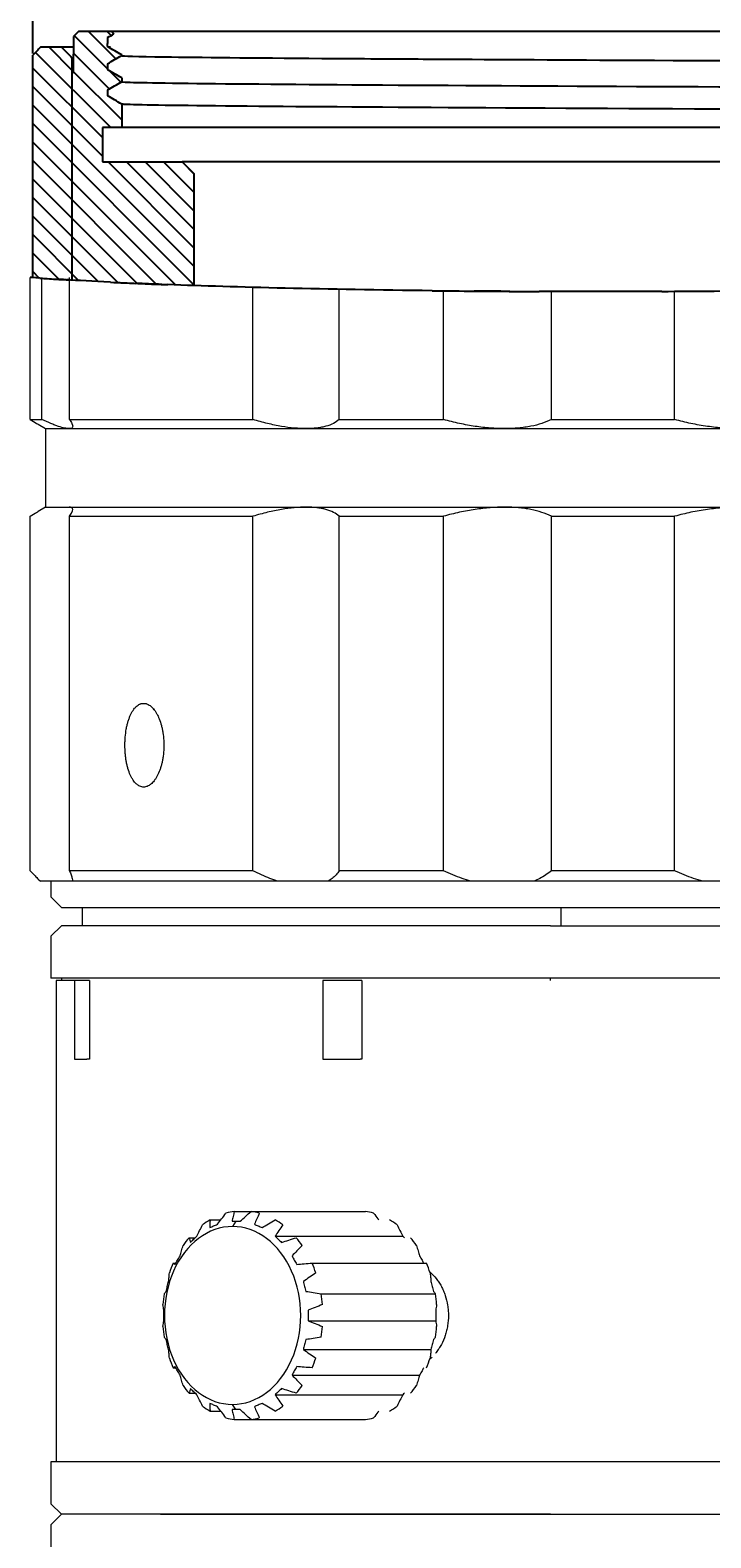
# Model space of a CAD drawing. Header units: millimetres. Extents: x 2789 to 5289, y -3142 to -1142.
# Tile 5 of 21: x 3160 to 3420, y -2385 to -1809. Entities that reach past the tile are written whole.
import ezdxf

# ---------------------------------------------------------------- set-up
doc = ezdxf.new("R2010")
doc.units = ezdxf.units.MM
doc.layers.add('1$6', color=7, linetype='Continuous', true_color=0xffffff)
doc.layers.add('標注線', color=7, linetype='Continuous')
doc.styles.get("Standard").update_dxf_attribs({"font": 'simsun.ttc'})
doc.dimstyles.new('ISO-25', dxfattribs={"dimtxt": 2.5, "dimasz": 40, "dimexe": 30, "dimexo": 0.625, "dimtad": 1, "dimdec": 4, "dimdsep": 46, "dimlunit": 6, "dimtxsty": 'Standard', "dimcen": 2.5, "dimadec": 0, "dimazin": 0, "dimtfac": 1, "dimtdec": 4, "dimtmove": 0, "dimatfit": 3, "dimfxl": 1, "dimtolj": 1, "dimtzin": 0, "dimarcsym": 0})

# ---------------------------------------------------------------- blocks, each defined once
blk = doc.blocks.new('*D48')
at = {"layer": 'Defpoints', "color": 0}
for p in [(3930.77, -1718.66), (3160.7, -1818.35), (3930.77, -1822.65)]:
    blk.add_point(p, dxfattribs=at)
at = {"layer": '標注線', "color": 0, "lineweight": -2}
for p, q in [((3160.7, -1817.73), (3160.7, -1688.66)), ((3930.77, -1822.03), (3930.77, -1688.66)), ((3200.7, -1718.66), (3890.77, -1718.66))]:
    blk.add_line(p, q, dxfattribs=at)
at = {"layer": '標注線', "color": 0}
for points in [[(3200.7, -1711.99), (3200.7, -1725.32), (3160.7, -1718.66)], [(3890.77, -1725.32), (3890.77, -1711.99), (3930.77, -1718.66)]]:
    blk.add_solid(points, dxfattribs=at)
at = {"layer": '標注線', "color": 0, "insert": (3545.74, -1693.03), "char_height": 2.5, "attachment_point": 5}
blk.add_mtext('{{\\H20x;39}}', dxfattribs=at)

msp = doc.modelspace()

# ---------------------------------------------------------------- linework, layer by layer
at = {"color": 7, "linetype": 'Continuous', "extrusion": (0.642788, -1e-16, 0.766044)}
for p, q in [((3181.91449, -1809.18375), (3192.47208, -1819.74133)), ((3188.98556, -1809.18375), (3190.64932, -1810.84751)), ((3166.90129, -1815.38375), (3175.6693, -1824.15176)), ((3176.55424, -1810.89456), (3189.27856, -1823.61888)), ((3161.74976, -1817.30329), (3190.47716, -1846.03069)), ((3176.08078, -1817.49217), (3189.88019, -1831.29158)), ((3160.70029, -1823.32488), (3187.27856, -1849.90316)), ((3175.72385, -1824.20631), (3194.67856, -1843.16102)), ((3190.0638, -1824.40412), (3194.36302, -1828.70334)), ((3160.70029, -1830.39595), (3187.27856, -1856.97422)), ((3160.70029, -1837.46702), (3222.27856, -1899.04529)), ((3160.70029, -1844.53809), (3222.27856, -1906.11636)), ((3160.70029, -1851.60916), (3215.26991, -1906.17878)), ((3160.70029, -1858.68022), (3207.89625, -1905.87618)), ((3189.48809, -1859.18375), (3222.27856, -1891.97422)), ((3196.55916, -1859.18375), (3222.27856, -1884.90316)), ((3203.63022, -1859.18375), (3222.27856, -1877.83209)), ((3210.70129, -1859.18375), (3222.27856, -1870.76102)), ((3217.77236, -1859.18375), (3222.27856, -1863.68995)), ((3160.70029, -1865.75129), (3200.52259, -1905.57359)), ((3160.70029, -1872.82236), (3193.14893, -1905.271)), ((3160.70029, -1879.89343), (3185.70552, -1904.89865)), ((3160.70029, -1886.96449), (3178.19261, -1904.45681)), ((3160.70029, -1894.03556), (3170.6797, -1904.01498)), ((3160.70029, -1901.10663), (3163.1668, -1903.57314))]:
    msp.add_line(p, q, dxfattribs=at)
at = {"lineweight": 18}
for p, q in [((3159.6741, -1957.69093), (3159.6741, -1903.35503)), ((3164.16228, -1957.69093), (3164.16228, -1903.35503)), ((3174.71903, -1957.69093), (3174.71903, -1903.35503)), ((3244.83652, -1957.69093), (3244.83652, -1907.15166)), ((3277.88686, -1957.69093), (3277.88686, -1907.89948)), ((3317.70338, -1957.69093), (3317.70338, -1908.46955)), ((3358.97905, -1957.69093), (3358.97905, -1908.73243)), ((3406.10134, -1957.69093), (3406.10134, -1908.65498)), ((3159.6741, -1957.69093), (3164.16228, -1957.69093)), ((3162.72142, -1959.49038), (3165.60468, -1961.15503)), ((3174.71903, -1957.69093), (3244.83652, -1957.69093)), ((3277.88686, -1957.69093), (3317.70338, -1957.69093)), ((3358.97905, -1957.69093), (3406.10134, -1957.69093)), ((3165.60468, -1961.15503), (3174.54057, -1961.15503)), ((3165.60468, -1961.15503), (3165.60468, -1991.15503)), ((3174.54057, -1961.15503), (3265.21537, -1961.15503)), ((3265.21537, -1961.15503), (3341.15123, -1961.15503)), ((3341.15123, -1961.15503), (3431.02026, -1961.15503)), ((3165.60468, -1991.15503), (3162.72142, -1992.81968)), ((3165.60468, -1991.15503), (3174.54057, -1991.15503)), ((3174.54057, -1991.15503), (3265.21537, -1991.15503)), ((3265.21537, -1991.15503), (3341.15123, -1991.15503)), ((3341.15123, -1991.15503), (3431.02026, -1991.15503)), ((3159.6741, -2130.15503), (3159.6741, -1994.61913)), ((3174.71903, -2130.15503), (3174.71903, -1994.61913)), ((3174.71903, -1994.61913), (3244.83652, -1994.61913)), ((3244.83652, -2130.15503), (3244.83652, -1994.61913)), ((3277.88686, -2130.15503), (3277.88686, -1994.61913)), ((3277.88686, -1994.61913), (3317.70338, -1994.61913)), ((3317.70338, -2130.15503), (3317.70338, -1994.61913)), ((3358.97905, -2130.15503), (3358.97905, -1994.61913)), ((3358.97905, -1994.61913), (3406.10134, -1994.61913)), ((3406.10134, -2130.15503), (3406.10134, -1994.61913)), ((3244.83652, -2130.15503), (3174.71903, -2130.15503)), ((3317.70338, -2130.15503), (3277.88686, -2130.15503)), ((3406.10134, -2130.15503), (3358.97905, -2130.15503)), ((3162.757, -2133.30735), (3163.60468, -2134.15503)), ((3169.76409, -2134.15503), (3163.60468, -2134.15503)), ((3167.60468, -2134.15503), (3167.60468, -2140.15503)), ((3175.93485, -2134.15503), (3169.76409, -2134.15503)), ((3254.27802, -2134.15503), (3175.93486, -2134.15503)), ((3273.59701, -2134.15503), (3254.27802, -2134.15503)), ((3328.15597, -2134.15503), (3273.59701, -2134.15503)), ((3352.28293, -2134.15503), (3328.15597, -2134.15503)), ((3416.85269, -2134.15503), (3352.28293, -2134.15503)), ((3444.14341, -2134.15503), (3416.85269, -2134.15503)), ((3167.60468, -2140.15503), (3171.60468, -2144.15503)), ((3171.60468, -2144.15503), (3718.0091, -2144.15503)), ((3179.60468, -2144.15508), (3179.60468, -2151.15503)), ((3171.60468, -2151.15503), (3167.60468, -2155.15503)), ((3167.60468, -2155.15503), (3167.60468, -2171.15503)), ((3358.60468, -2151.15503), (3171.60468, -2151.15503)), ((3358.60468, -2151.15503), (3919.60468, -2151.15503)), ((3356.60468, -2171.15503), (3167.60468, -2171.15503)), ((3176.68874, -2172.15503), (3169.62422, -2172.15503)), ((3169.62422, -2172.15503), (3169.62422, -2323.69464)), ((3171.60468, -2171.15503), (3171.60468, -2172.15518)), ((3181.36191, -2172.15503), (3176.68875, -2172.15503)), ((3176.68875, -2172.15503), (3176.68875, -2202.15503)), ((3182.32813, -2172.15503), (3181.36191, -2172.15503)), ((3182.32813, -2172.15503), (3182.32813, -2202.15503)), ((3285.80168, -2172.15503), (3271.57179, -2172.15503)), ((3271.57179, -2172.15503), (3271.57179, -2202.15503)), ((3286.49085, -2172.15503), (3285.80168, -2172.15503)), ((3286.49085, -2172.15503), (3286.49085, -2202.15503)), ((3923.60468, -2171.15503), (3356.60468, -2171.15503)), ((3176.68875, -2202.15503), (3181.36191, -2202.15503)), ((3182.32813, -2202.15503), (3181.36191, -2202.15503)), ((3271.57179, -2202.15503), (3285.80168, -2202.15503)), ((3286.49085, -2202.15503), (3285.80168, -2202.15503)), ((3228.45906, -2263.61389), (3232.59303, -2263.61389)), ((3237.71915, -2260.37433), (3244.12807, -2260.37433)), ((3244.12756, -2260.37433), (3287.83712, -2260.37433)), ((3220.41906, -2270.43035), (3222.79167, -2270.43035)), ((3253.35811, -2269.85485), (3302.1386, -2269.85485)), ((3214.38616, -2280.15647), (3215.42222, -2280.15647)), ((3267.46055, -2280.15647), (3311.17011, -2280.15647)), ((3270.8958, -2291.84018), (3314.60536, -2291.84018)), ((3265.96549, -2302.15503), (3314.74598, -2302.15503)), ((3169.62422, -2308.21812), (3169.62422, -2356.15503)), ((3264.1423, -2313.18175), (3312.9228, -2313.18175)), ((3214.38616, -2320.15359), (3215.41948, -2320.15359)), ((3259.7981, -2322.93333), (3308.57859, -2322.93333)), ((3220.41906, -2329.87971), (3222.79577, -2329.87971)), ((3253.35811, -2330.45521), (3302.1386, -2330.45521)), ((3228.45906, -2336.69617), (3232.59166, -2336.69617)), ((3237.71915, -2339.93573), (3244.12807, -2339.93573)), ((3244.12756, -2339.93573), (3287.83712, -2339.93573)), ((3356.60468, -2356.15503), (3167.60468, -2356.15503)), ((3167.60468, -2356.15503), (3167.60468, -2372.15503)), ((3923.60468, -2356.15503), (3356.60468, -2356.15503)), ((3167.60468, -2372.15503), (3171.60468, -2376.15503)), ((3171.60468, -2376.15503), (3167.60468, -2380.15503)), ((3167.60468, -2380.15503), (3167.60468, -2390.15503)), ((3358.60468, -2376.15503), (3171.60468, -2376.15503)), ((3209.45571, -2376.15503), (3171.60468, -2376.15503)), ((3209.45571, -2376.15503), (3919.60468, -2376.15503)), ((3358.60468, -2376.15503), (3919.60468, -2376.15503))]:
    msp.add_line(p, q, dxfattribs=at)
at = {"lineweight": 13}
for p, q in [((3362.60468, -2144.15508), (3362.60468, -2151.15503)), ((3358.60468, -2172.15518), (3358.60468, -2171.15503)), ((3238.35221, -2264.15503), (3237.06663, -2266.15503)), ((3238.35221, -2336.15503), (3237.06663, -2334.15503))]:
    msp.add_line(p, q, dxfattribs=at)
at = {"lineweight": 18}
for centre, major_axis, start_param, end_param in [((3240.92336, -2300.15503), (0, 40), 0.418920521, 0.523557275), ((3240.92336, -2300.15503), (0, 40), 0.104761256, 0.209398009), ((3240.92336, -2300.15503), (0, -40), 2.932194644, 3.036831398), ((3240.92336, -2300.15503), (0, -40), 2.618035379, 2.722672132), ((3284.63291, -2300.15503), (0, -40), 2.932194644, 3.036831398), ((3284.63291, -2300.15503), (0, -40), 2.618035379, 2.722672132), ((3237.06663, -2300.15503), (0, 34), 0, 3.141592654), ((3240.92336, -2300.15503), (0, 40), 0.733079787, 0.83771654), ((3237.06663, -2300.15503), (0, -34), 0, 3.141592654), ((3240.92336, -2300.15503), (0, -40), 2.303876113, 2.408512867), ((3284.63291, -2300.15503), (0, -40), 2.303876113, 2.408512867), ((3240.92336, -2300.15503), (0, 40), 1.047239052, 1.151875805), ((3240.92336, -2300.15503), (0, -40), 1.989716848, 2.094353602), ((3284.63291, -2300.15503), (0, -40), 1.989716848, 2.094353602), ((3240.92336, -2300.15503), (0, 40), 1.361398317, 1.466035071), ((3240.92336, -2300.15503), (0, -40), 1.675557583, 1.780194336), ((3284.63291, -2300.15503), (0, -40), 1.675557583, 1.780194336), ((3240.92336, -2300.15503), (0, 40), 1.675557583, 1.780194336), ((3240.92336, -2300.15503), (0, -40), 1.361398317, 1.466035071), ((3284.63291, -2300.15503), (0, -40), 1.361398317, 1.466035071), ((3240.92336, -2300.15503), (0, 40), 1.989716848, 2.094353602), ((3240.92336, -2300.15503), (0, -40), 1.047239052, 1.151875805), ((3284.63291, -2300.15503), (0, -40), 1.047239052, 1.151875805), ((3240.92336, -2300.15503), (0, 40), 2.303876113, 2.408512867), ((3240.92336, -2300.15503), (0, -40), 0.733079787, 0.83771654), ((3284.63291, -2300.15503), (0, -40), 0.733079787, 0.83771654), ((3240.92336, -2300.15503), (0, 40), 2.618035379, 2.722672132), ((3240.92336, -2300.15503), (0, 40), 2.932194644, 3.036831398), ((3240.92336, -2300.15503), (0, -40), 0.104761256, 0.209398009), ((3240.92336, -2300.15503), (0, -40), 0.418920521, 0.523557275), ((3284.63291, -2300.15503), (0, -40), 0.104761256, 0.209398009), ((3284.63291, -2300.15503), (0, -40), 0.418920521, 0.523557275)]:
    msp.add_ellipse(centre, major_axis=major_axis, ratio=0.766044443, start_param=start_param, end_param=end_param, dxfattribs=at)
for points, knots in [([(3159.6741, -1957.69093), (3160.60108, -1958.24626), (3161.43102, -1958.73855), (3162.36733, -1959.28525), (3162.56361, -1959.39925), (3162.75227, -1959.50818)], [0, 0, 0, 0, 0.782317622, 0.782317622, 1, 1, 1, 1]), ([(3174.54057, -1961.15503), (3174.0783, -1961.15503), (3173.50936, -1961.07839), (3172.16853, -1960.77976), (3171.3966, -1960.55774), (3170.08872, -1960.11829), (3169.62772, -1959.95404), (3168.65536, -1959.59007), (3168.1429, -1959.38987), (3166.5444, -1958.7422), (3165.39416, -1958.24667), (3164.16228, -1957.69093)], [0, 0, 0, 0, 0.25, 0.25, 0.5, 0.5, 0.625, 0.625, 0.75, 0.75, 1, 1, 1, 1]), ([(3174.71903, -1957.69093), (3175.136, -1958.24626), (3175.44778, -1958.73855), (3175.85991, -1959.59393), (3175.9603, -1959.95705), (3175.94619, -1960.39956), (3175.91397, -1960.53001), (3175.79272, -1960.75548), (3175.70333, -1960.85058), (3175.3505, -1961.07844), (3175.00263, -1961.15503), (3174.54057, -1961.15503)], [0, 0, 0, 0, 0.25, 0.25, 0.5, 0.5, 0.625, 0.625, 0.75, 0.75, 1, 1, 1, 1]), ([(3265.21537, -1961.15503), (3263.76813, -1961.15503), (3262.25268, -1961.07839), (3259.092, -1960.77976), (3257.44674, -1960.55774), (3254.88288, -1960.11829), (3254.01223, -1959.95404), (3252.23871, -1959.59007), (3251.33405, -1959.38987), (3248.59683, -1958.7422), (3246.73475, -1958.24667), (3244.83652, -1957.69093)], [0, 0, 0, 0, 0.25, 0.25, 0.5, 0.5, 0.625, 0.625, 0.75, 0.75, 1, 1, 1, 1]), ([(3277.88686, -1957.69093), (3277.23528, -1958.24626), (3276.48374, -1958.73855), (3274.77956, -1959.59393), (3273.82696, -1959.95705), (3272.24124, -1960.39956), (3271.68648, -1960.53001), (3270.52285, -1960.75548), (3269.91257, -1960.85058), (3268.01662, -1961.07844), (3266.66197, -1961.15503), (3265.21537, -1961.15503)], [0, 0, 0, 0, 0.25, 0.25, 0.5, 0.5, 0.625, 0.625, 0.75, 0.75, 1, 1, 1, 1]), ([(3341.15123, -1961.15503), (3339.34381, -1961.15503), (3337.49515, -1961.07839), (3333.71934, -1960.77976), (3331.79217, -1960.55774), (3328.84333, -1960.11829), (3327.85069, -1959.95404), (3325.84588, -1959.59007), (3324.83176, -1959.38987), (3321.78819, -1958.7422), (3319.75022, -1958.24667), (3317.70338, -1957.69093)], [0, 0, 0, 0, 0.25, 0.25, 0.5, 0.5, 0.625, 0.625, 0.75, 0.75, 1, 1, 1, 1]), ([(3358.97905, -1957.69093), (3357.84173, -1958.24626), (3356.61751, -1958.73855), (3353.9941, -1959.59393), (3352.59495, -1959.95705), (3350.35972, -1960.39956), (3349.59184, -1960.53001), (3348.00898, -1960.75548), (3347.19218, -1960.85058), (3344.69355, -1961.07844), (3342.95785, -1961.15503), (3341.15123, -1961.15503)], [0, 0, 0, 0, 0.25, 0.25, 0.5, 0.5, 0.625, 0.625, 0.75, 0.75, 1, 1, 1, 1]), ([(3431.02026, -1961.15503), (3428.97583, -1961.15503), (3426.91994, -1961.07839), (3422.78631, -1960.77976), (3420.70857, -1960.55774), (3417.57571, -1960.11829), (3416.52871, -1959.95404), (3414.42925, -1959.59007), (3413.37478, -1959.38987), (3410.23227, -1958.7422), (3408.1573, -1958.24667), (3406.10134, -1957.69093)], [0, 0, 0, 0, 0.25, 0.25, 0.5, 0.5, 0.625, 0.625, 0.75, 0.75, 1, 1, 1, 1]), ([(3159.6741, -1994.61913), (3160.60108, -1994.0638), (3161.43102, -1993.57151), (3162.36733, -1993.02481), (3162.56361, -1992.9108), (3162.75227, -1992.80187)], [0, 0, 0, 0, 0.782317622, 0.782317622, 1, 1, 1, 1]), ([(3174.71903, -1994.61913), (3175.136, -1994.0638), (3175.44778, -1993.57151), (3175.85991, -1992.71612), (3175.9603, -1992.35301), (3175.94619, -1991.91049), (3175.91397, -1991.78005), (3175.79272, -1991.55458), (3175.70333, -1991.45948), (3175.3505, -1991.23162), (3175.00263, -1991.15503), (3174.54057, -1991.15503)], [0, 0, 0, 0, 0.25, 0.25, 0.5, 0.5, 0.625, 0.625, 0.75, 0.75, 1, 1, 1, 1]), ([(3265.21537, -1991.15503), (3263.76813, -1991.15503), (3262.25268, -1991.23166), (3259.092, -1991.5303), (3257.44674, -1991.75232), (3254.88288, -1992.19176), (3254.01223, -1992.35601), (3252.23871, -1992.71999), (3251.33405, -1992.92018), (3248.59683, -1993.56786), (3246.73475, -1994.06339), (3244.83652, -1994.61913)], [0, 0, 0, 0, 0.25, 0.25, 0.5, 0.5, 0.625, 0.625, 0.75, 0.75, 1, 1, 1, 1]), ([(3277.88686, -1994.61913), (3277.23528, -1994.0638), (3276.48374, -1993.57151), (3274.77956, -1992.71612), (3273.82696, -1992.35301), (3272.24124, -1991.91049), (3271.68648, -1991.78005), (3270.52285, -1991.55458), (3269.91257, -1991.45948), (3268.01662, -1991.23162), (3266.66197, -1991.15503), (3265.21537, -1991.15503)], [0, 0, 0, 0, 0.25, 0.25, 0.5, 0.5, 0.625, 0.625, 0.75, 0.75, 1, 1, 1, 1]), ([(3341.15123, -1991.15503), (3339.34381, -1991.15503), (3337.49515, -1991.23166), (3333.71934, -1991.5303), (3331.79217, -1991.75232), (3328.84333, -1992.19176), (3327.85069, -1992.35601), (3325.84588, -1992.71999), (3324.83176, -1992.92018), (3321.78819, -1993.56786), (3319.75022, -1994.06339), (3317.70338, -1994.61913)], [0, 0, 0, 0, 0.25, 0.25, 0.5, 0.5, 0.625, 0.625, 0.75, 0.75, 1, 1, 1, 1]), ([(3358.97905, -1994.61913), (3357.84173, -1994.0638), (3356.61751, -1993.57151), (3353.9941, -1992.71612), (3352.59495, -1992.35301), (3350.35972, -1991.91049), (3349.59184, -1991.78005), (3348.00898, -1991.55458), (3347.19218, -1991.45948), (3344.69355, -1991.23162), (3342.95785, -1991.15503), (3341.15123, -1991.15503)], [0, 0, 0, 0, 0.25, 0.25, 0.5, 0.5, 0.625, 0.625, 0.75, 0.75, 1, 1, 1, 1]), ([(3431.02026, -1991.15503), (3428.97583, -1991.15503), (3426.91994, -1991.23166), (3422.78631, -1991.5303), (3420.70857, -1991.75232), (3417.57571, -1992.19176), (3416.52871, -1992.35601), (3414.42925, -1992.71999), (3413.37478, -1992.92018), (3410.23227, -1993.56786), (3408.1573, -1994.06339), (3406.10134, -1994.61913)], [0, 0, 0, 0, 0.25, 0.25, 0.5, 0.5, 0.625, 0.625, 0.75, 0.75, 1, 1, 1, 1]), ([(3203.06308, -2098.15503), (3202.57305, -2098.16191), (3202.09536, -2098.05764), (3201.39543, -2097.75262), (3201.16491, -2097.62588), (3200.82326, -2097.39801), (3200.70979, -2097.31552), (3200.48568, -2097.13884), (3200.3752, -2097.04482), (3199.83052, -2096.5469), (3199.4191, -2096.0606), (3198.93496, -2095.33913), (3198.83965, -2095.18911), (3198.65208, -2094.87743), (3198.5596, -2094.71535), (3198.28949, -2094.21642), (3198.11849, -2093.86599), (3197.63155, -2092.76277), (3197.34153, -2091.95829), (3197.02189, -2090.86437), (3196.96, -2090.6406), (3196.84184, -2090.18875), (3196.67262, -2089.50323), (3196.527, -2088.79479), (3196.35356, -2087.82988), (3196.27715, -2087.3373), (3196.17802, -2086.5831), (3196.14757, -2086.32913), (3196.09192, -2085.81597), (3196.06672, -2085.55655), (3195.95535, -2084.26095), (3195.91137, -2083.21798), (3195.91078, -2081.64409), (3195.92156, -2081.11788), (3195.95485, -2080.32609), (3195.96878, -2080.06254), (3196.00209, -2079.54036), (3196.02148, -2079.2811), (3196.13184, -2077.99375), (3196.26244, -2076.99217), (3196.52351, -2075.53273), (3196.62208, -2075.05182), (3196.83743, -2074.12498), (3197.07162, -2073.22835), (3197.34299, -2072.39053), (3197.5608, -2071.78443), (3197.63578, -2071.58612), (3197.79065, -2071.19705), (3197.87074, -2071.00579), (3198.28076, -2070.07543), (3198.63731, -2069.41608), (3199.21561, -2068.55171), (3199.41572, -2068.28469), (3199.72707, -2067.91557), (3199.83298, -2067.79751), (3200.04659, -2067.57402), (3200.15442, -2067.4684), (3200.69862, -2066.9702), (3201.14994, -2066.66582), (3201.73534, -2066.40704), (3201.85349, -2066.36146), (3202.09205, -2066.28321), (3202.21259, -2066.25051), (3202.57487, -2066.17335), (3202.81809, -2066.14932), (3203.06308, -2066.15503)], [0, 0, 0, 0, 0.0625, 0.0625, 0.09375, 0.09375, 0.109375, 0.109375, 0.125, 0.125, 0.1875, 0.1875, 0.203125, 0.203125, 0.21875, 0.21875, 0.25, 0.25, 0.3125, 0.3125, 0.328125, 0.328125, 0.34375, 0.375, 0.375, 0.40625, 0.40625, 0.421875, 0.421875, 0.4375, 0.4375, 0.5, 0.5, 0.53125, 0.53125, 0.546875, 0.546875, 0.5625, 0.5625, 0.625, 0.625, 0.65625, 0.65625, 0.6875, 0.71875, 0.71875, 0.734375, 0.734375, 0.75, 0.75, 0.8125, 0.8125, 0.84375, 0.84375, 0.859375, 0.859375, 0.875, 0.875, 0.9375, 0.9375, 0.953125, 0.953125, 0.96875, 0.96875, 1, 1, 1, 1]), ([(3204.15922, -2066.32308), (3204.62661, -2066.47072), (3205.0835, -2066.70998), (3205.7537, -2067.19645), (3205.97455, -2067.38008), (3206.30181, -2067.68835), (3206.41022, -2067.79658), (3206.62565, -2068.02428), (3206.73266, -2068.14379), (3207.25843, -2068.7633), (3207.65404, -2069.33401), (3208.20949, -2070.30006), (3208.3883, -2070.64047), (3208.64652, -2071.17949), (3208.73114, -2071.36443), (3208.89564, -2071.74103), (3208.9755, -2071.93262), (3209.36305, -2072.9067), (3209.63593, -2073.73693), (3209.98837, -2075.05847), (3210.09642, -2075.51251), (3210.29162, -2076.44463), (3210.37755, -2076.9164), (3210.60138, -2078.34819), (3210.7057, -2079.3245), (3210.79247, -2080.82251), (3210.80968, -2081.32983), (3210.81985, -2082.33606), (3210.79938, -2083.83786), (3210.67387, -2085.31752), (3210.50971, -2086.53794), (3210.47396, -2086.78065), (3210.39726, -2087.25989), (3210.27417, -2087.97104), (3210.12741, -2088.6594), (3209.91093, -2089.55703), (3209.79233, -2089.99578), (3209.59894, -2090.63874), (3209.5319, -2090.85052), (3209.39258, -2091.26894), (3209.32036, -2091.47537), (3208.95006, -2092.48386), (3208.62183, -2093.22421), (3208.08405, -2094.23753), (3207.89718, -2094.55901), (3207.60524, -2095.01596), (3207.50586, -2095.1642), (3207.30527, -2095.44909), (3207.20384, -2095.58613), (3206.69106, -2096.24467), (3206.26335, -2096.68777), (3205.7089, -2097.14172), (3205.597, -2097.22744), (3205.37117, -2097.38858), (3205.25697, -2097.46415), (3204.91397, -2097.67334), (3204.6845, -2097.78987), (3203.9938, -2098.07012), (3203.53033, -2098.16597), (3203.06308, -2098.15503)], [0, 0, 0, 0, 0.0625, 0.0625, 0.09375, 0.09375, 0.109375, 0.109375, 0.125, 0.125, 0.1875, 0.1875, 0.21875, 0.21875, 0.234375, 0.234375, 0.25, 0.25, 0.3125, 0.3125, 0.34375, 0.34375, 0.375, 0.375, 0.4375, 0.4375, 0.46875, 0.46875, 0.5, 0.5625, 0.5625, 0.578125, 0.578125, 0.59375, 0.625, 0.625, 0.65625, 0.65625, 0.671875, 0.671875, 0.6875, 0.6875, 0.75, 0.75, 0.78125, 0.78125, 0.796875, 0.796875, 0.8125, 0.8125, 0.875, 0.875, 0.890625, 0.890625, 0.90625, 0.90625, 0.9375, 0.9375, 1, 1, 1, 1]), ([(3207.16616, -2068.75096), (3207.07243, -2068.64502), (3206.97764, -2068.54149), (3206.87099, -2068.429), (3206.8602, -2068.41766), (3206.84939, -2068.40636)], [0, 0, 0, 0, 0.898951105, 0.898951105, 1, 1, 1, 1]), ([(3159.6741, -2130.15503), (3160.23237, -2130.73431), (3161.26552, -2131.80015), (3162.21588, -2132.76507), (3162.67662, -2133.22695), (3162.74554, -2133.29588)], [0, 0, 0, 0, 0.458801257, 0.917602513, 1, 1, 1, 1]), ([(3291.00245, -2261.02878), (3291.56519, -2261.76615), (3292.22225, -2262.63065), (3292.86201, -2263.47691), (3292.96518, -2263.61351)], [0, 0, 0, 0, 0.838024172, 1, 1, 1, 1]), ([(3308.57859, -2277.37673), (3308.90254, -2277.91607), (3309.44372, -2278.85132), (3309.94908, -2279.78656), (3310.15661, -2280.18246)], [0, 0, 0, 0, 0.576689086, 1, 1, 1, 1]), ([(3312.42614, -2283.4242), (3312.46443, -2283.45616), (3312.50261, -2283.48832), (3313.39142, -2284.2441), (3314.18753, -2285.07009), (3315.29463, -2286.46906), (3315.64388, -2286.95587), (3316.30074, -2287.96494), (3316.91703, -2289.01083), (3317.45216, -2290.12981), (3317.94555, -2291.28612), (3318.17198, -2291.88549), (3318.77329, -2293.70257), (3319.07603, -2294.949), (3319.38356, -2296.87065), (3319.46155, -2297.52093), (3319.56602, -2298.83536), (3319.59216, -2299.49432), (3319.59216, -2300.15503)], [0, 0, 0, 0, 0.008870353, 0.008870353, 0.207096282, 0.207096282, 0.306209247, 0.306209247, 0.405322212, 0.504435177, 0.504435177, 0.603548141, 0.603548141, 0.801774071, 0.801774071, 0.900887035, 0.900887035, 1, 1, 1, 1]), ([(3319.59216, -2300.15503), (3319.59216, -2301.47645), (3319.48834, -2302.77574), (3319.18365, -2304.69286), (3319.05709, -2305.32656), (3318.829, -2306.26891), (3318.74642, -2306.58221), (3318.56895, -2307.20353), (3318.47448, -2307.51017), (3317.97406, -2309.02377), (3317.48474, -2310.17234), (3316.76417, -2311.53093), (3316.61457, -2311.79876), (3316.30423, -2312.3265), (3316.14305, -2312.5871), (3315.64607, -2313.35134), (3315.29785, -2313.83628), (3314.84122, -2314.41409), (3314.74799, -2314.52925), (3314.65373, -2314.64289)], [0, 0, 0, 0, 0.242336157, 0.242336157, 0.363504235, 0.363504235, 0.424088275, 0.424088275, 0.484672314, 0.484672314, 0.727008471, 0.727008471, 0.78759251, 0.78759251, 0.848176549, 0.848176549, 0.969344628, 0.969344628, 1, 1, 1, 1]), ([(3313.44218, -2316.20497), (3313.42998, -2316.21325), (3313.41777, -2316.22151), (3313.16589, -2316.39131), (3312.92128, -2316.54456), (3312.62646, -2316.71575), (3312.57859, -2316.74312), (3312.53066, -2316.77013)], [0, 0, 0, 0, 0.040974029, 0.040974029, 0.84451301, 0.84451301, 1, 1, 1, 1]), ([(3312.92939, -2316.44822), (3312.80545, -2316.56045), (3312.6801, -2316.67058), (3312.55205, -2316.77969), (3312.55076, -2316.78079), (3312.54947, -2316.78189)], [0, 0, 0, 0, 0.989931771, 0.989931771, 1, 1, 1, 1]), ([(3310.14318, -2320.15319), (3309.93986, -2320.54056), (3309.43878, -2321.46728), (3308.90254, -2322.39399), (3308.57859, -2322.93333)], [0, 0, 0, 0, 0.418002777, 1, 1, 1, 1]), ([(3292.96432, -2336.69768), (3292.86176, -2336.83348), (3292.22265, -2337.67889), (3291.56582, -2338.54309), (3291.00245, -2339.28128)], [0, 0, 0, 0, 0.161203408, 1, 1, 1, 1])]:
    msp.add_open_spline(points, degree=3, knots=knots, dxfattribs=at)
for points in [[(3203.06308, -2066.15503), (3203.2972, -2066.15182), (3203.53146, -2066.17464), (3203.76706, -2066.22194)], [(3203.76713, -2066.2303), (3203.89845, -2066.22597), (3204.03001, -2066.22964), (3204.16178, -2066.2412)], [(3174.71903, -2130.15503), (3174.97015, -2130.73431), (3175.39009, -2131.80015), (3175.78742, -2133.12828), (3175.90787, -2133.84022), (3175.93486, -2134.15503)], [(3254.27802, -2134.15503), (3253.32095, -2133.83878), (3251.344, -2133.12416), (3248.20625, -2131.801), (3245.97993, -2130.73484), (3244.83652, -2130.15503)], [(3277.88686, -2130.15503), (3277.49445, -2130.73431), (3276.64585, -2131.80015), (3275.20435, -2133.12828), (3274.14641, -2133.84022), (3273.59701, -2134.15503)], [(3328.15597, -2134.15503), (3327.06599, -2133.83878), (3324.8352, -2133.12416), (3321.35891, -2131.801), (3318.93631, -2130.73484), (3317.70338, -2130.15503)], [(3358.97905, -2130.15503), (3358.2941, -2130.73431), (3356.87663, -2131.80015), (3354.63237, -2133.12828), (3353.07386, -2133.84022), (3352.28293, -2134.15503)], [(3416.85269, -2134.15503), (3415.70409, -2133.83878), (3413.37148, -2133.12416), (3409.79355, -2131.801), (3407.33976, -2130.73484), (3406.10134, -2130.15503)], [(3228.45906, -2263.61389), (3228.44553, -2264.1183), (3228.42348, -2265.1095), (3228.4119, -2266.06565), (3228.40884, -2266.53503)], [(3231.32304, -2265.29896), (3231.83654, -2264.61365), (3232.88856, -2263.21675), (3233.99045, -2261.76697), (3234.55382, -2261.02878)], [(3237.71915, -2260.37433), (3237.56522, -2261.02717), (3237.26726, -2262.31003), (3236.98951, -2263.54753), (3236.8558, -2264.15503)], [(3236.8558, -2264.15503), (3237.09944, -2264.15503), (3237.59247, -2264.15503), (3238.09704, -2264.15503), (3238.35221, -2264.15503)], [(3238.35221, -2264.15503), (3238.60737, -2264.15503), (3239.12383, -2264.15503), (3239.65256, -2264.15503), (3239.91998, -2264.15503)], [(3239.91998, -2264.15503), (3240.59024, -2263.54827), (3241.9618, -2262.31149), (3243.39533, -2261.0279), (3244.12756, -2260.37433)], [(3247.2929, -2261.02878), (3246.97029, -2261.76615), (3246.34088, -2263.21509), (3245.7434, -2264.61281), (3245.45273, -2265.29896)], [(3248.36694, -2266.53503), (3249.1677, -2266.06622), (3250.80526, -2265.11063), (3252.51486, -2264.11887), (3253.38765, -2263.61389)], [(3220.41906, -2270.43035), (3220.50393, -2270.73696), (3220.67525, -2271.33947), (3220.85019, -2271.92067), (3220.9387, -2272.20599)], [(3220.9387, -2272.20599), (3221.32809, -2271.81413), (3222.13059, -2271.03041), (3222.98074, -2270.2467), (3223.41767, -2269.85485)], [(3223.41767, -2269.85485), (3223.76347, -2269.15806), (3224.47369, -2267.73778), (3225.22083, -2266.26373), (3225.60357, -2265.51318)], [(3228.40884, -2266.53503), (3228.87077, -2266.32902), (3229.81835, -2265.91699), (3230.81357, -2265.50497), (3231.32304, -2265.29896)], [(3245.45273, -2265.29896), (3245.91467, -2265.50497), (3246.86224, -2265.917), (3247.85747, -2266.32902), (3248.36694, -2266.53503)], [(3256.24314, -2265.51318), (3255.74011, -2266.26289), (3254.75616, -2267.73609), (3253.81667, -2269.15721), (3253.35811, -2269.85485)], [(3253.35811, -2269.85485), (3253.7475, -2270.24671), (3254.55, -2271.03042), (3255.40015, -2271.81413), (3255.83708, -2272.20599)], [(3255.83708, -2272.20599), (3256.7293, -2271.92102), (3258.55328, -2271.34015), (3260.45635, -2270.7373), (3261.42765, -2270.43035)], [(3299.9527, -2265.51318), (3300.33501, -2266.26289), (3301.08174, -2267.73609), (3301.79238, -2269.15721), (3302.1386, -2269.85485)], [(3302.1386, -2269.85485), (3302.3524, -2270.04659), (3302.56335, -2270.23833), (3302.77146, -2270.43006)], [(3216.97768, -2277.37673), (3217.16129, -2276.73667), (3217.54089, -2275.43203), (3217.9449, -2274.07801), (3218.15293, -2273.38857)], [(3263.69378, -2273.38857), (3263.01623, -2274.07724), (3261.68935, -2275.43049), (3260.41906, -2276.7359), (3259.7981, -2277.37673)], [(3307.40334, -2273.38857), (3307.61114, -2274.07724), (3308.01493, -2275.43049), (3308.39476, -2276.7359), (3308.57859, -2277.37673)], [(3214.38616, -2280.15647), (3214.5178, -2280.23526), (3214.781, -2280.3901), (3215.04458, -2280.53947), (3215.1766, -2280.61279)], [(3215.1766, -2280.61279), (3215.45301, -2280.07345), (3216.02955, -2278.99476), (3216.65373, -2277.91607), (3216.97768, -2277.37673)], [(3259.7981, -2277.37673), (3260.07451, -2277.91607), (3260.65104, -2278.99476), (3261.27523, -2280.07345), (3261.59918, -2280.61279)], [(3261.59918, -2280.61279), (3262.53485, -2280.53956), (3264.44742, -2280.39028), (3266.44243, -2280.23535), (3267.46055, -2280.15647)], [(3211.68659, -2290.93253), (3211.82064, -2290.29849), (3212.11244, -2289.03041), (3212.45189, -2287.76234), (3212.63347, -2287.1283)], [(3212.63347, -2287.1283), (3212.67625, -2286.60764), (3212.76879, -2285.54635), (3212.87489, -2284.44488), (3212.93122, -2283.88405)], [(3268.9155, -2283.88405), (3268.08642, -2284.44426), (3266.46178, -2285.54509), (3264.90426, -2286.60701), (3264.1423, -2287.1283)], [(3264.1423, -2287.1283), (3264.27635, -2287.76235), (3264.56815, -2289.03042), (3264.9076, -2290.29849), (3265.08919, -2290.93253)], [(3312.62505, -2283.88405), (3312.68132, -2284.44426), (3312.78736, -2285.54509), (3312.87997, -2286.60701), (3312.9228, -2287.1283)], [(3312.9228, -2287.1283), (3313.10438, -2287.76235), (3313.44383, -2289.03042), (3313.73564, -2290.29849), (3313.86968, -2290.93253)], [(3210.95091, -2291.84018), (3211.07309, -2291.68345), (3211.31771, -2291.37547), (3211.56337, -2291.07837), (3211.68659, -2290.93253)], [(3265.08919, -2290.93253), (3266.01607, -2291.0782), (3267.91073, -2291.37512), (3269.88715, -2291.68328), (3270.8958, -2291.84018)], [(3313.86968, -2290.93253), (3313.99275, -2291.0782), (3314.23828, -2291.37512), (3314.48304, -2291.68328), (3314.60536, -2291.84018)], [(3210.81029, -2298.15503), (3210.74739, -2297.80472), (3210.62453, -2297.09066), (3210.50707, -2296.34958), (3210.44957, -2295.97224)], [(3210.81029, -2302.15503), (3210.78652, -2301.48836), (3210.76269, -2300.15502), (3210.78652, -2298.82169), (3210.81029, -2298.15503)], [(3265.96549, -2298.15503), (3265.94172, -2298.8217), (3265.91789, -2300.15503), (3265.94172, -2301.48836), (3265.96549, -2302.15503)], [(3271.39714, -2295.97224), (3270.45436, -2296.34916), (3268.6063, -2297.08982), (3266.83325, -2297.80429), (3265.96549, -2298.15503)], [(3315.1067, -2295.97224), (3315.04927, -2296.34916), (3314.93188, -2297.08982), (3314.80895, -2297.80429), (3314.74598, -2298.15503)], [(3314.74598, -2298.15503), (3314.76975, -2298.8217), (3314.79358, -2300.15503), (3314.76975, -2301.48836), (3314.74598, -2302.15503)], [(3210.44957, -2304.33782), (3210.507, -2303.9609), (3210.62439, -2303.22024), (3210.74732, -2302.50577), (3210.81029, -2302.15503)], [(3265.96549, -2302.15503), (3266.8322, -2302.50534), (3268.60419, -2303.21939), (3270.45331, -2303.96048), (3271.39714, -2304.33782)], [(3314.74598, -2302.15503), (3314.80888, -2302.50534), (3314.93174, -2303.21939), (3315.0492, -2303.96048), (3315.1067, -2304.33782)], [(3211.68659, -2309.37753), (3211.56352, -2309.23186), (3211.318, -2308.93494), (3211.07323, -2308.62678), (3210.95091, -2308.46987)], [(3212.63347, -2313.18175), (3212.45189, -2312.54771), (3212.11244, -2311.27964), (3211.82063, -2310.01156), (3211.68659, -2309.37753)], [(3265.08919, -2309.37753), (3264.9076, -2310.01157), (3264.56815, -2311.27965), (3264.27635, -2312.54772), (3264.1423, -2313.18175)], [(3270.8958, -2308.46987), (3269.88827, -2308.6266), (3267.91298, -2308.93459), (3266.0172, -2309.23168), (3265.08919, -2309.37753)], [(3313.86968, -2309.37753), (3313.73563, -2310.01157), (3313.44383, -2311.27965), (3313.10438, -2312.54772), (3312.9228, -2313.18175)], [(3314.60536, -2308.46987), (3314.48318, -2308.6266), (3314.23856, -2308.93459), (3313.9929, -2309.23168), (3313.86968, -2309.37753)], [(3212.93122, -2316.42601), (3212.87495, -2315.8658), (3212.76891, -2314.76497), (3212.6763, -2313.70305), (3212.63347, -2313.18175)], [(3264.1423, -2313.18175), (3264.90334, -2313.70242), (3266.45993, -2314.76371), (3268.08549, -2315.86517), (3268.9155, -2316.42601)], [(3312.9228, -2313.18175), (3312.88002, -2313.70242), (3312.78748, -2314.76371), (3312.68138, -2315.86517), (3312.62505, -2316.42601)], [(3215.1766, -2319.69726), (3215.04474, -2319.7705), (3214.7813, -2319.91978), (3214.51795, -2320.07471), (3214.38616, -2320.15359)], [(3216.97768, -2322.93333), (3216.65373, -2322.39398), (3216.02954, -2321.31529), (3215.45301, -2320.23661), (3215.1766, -2319.69726)], [(3261.59918, -2319.69726), (3261.27522, -2320.23661), (3260.65104, -2321.3153), (3260.07451, -2322.39399), (3259.7981, -2322.93333)], [(3267.46055, -2320.15359), (3266.44356, -2320.07479), (3264.44969, -2319.91995), (3262.53599, -2319.77059), (3261.59918, -2319.69726)], [(3218.15293, -2326.92149), (3217.94513, -2326.23282), (3217.54134, -2324.87957), (3217.16151, -2323.57416), (3216.97768, -2322.93333)], [(3220.9387, -2328.10407), (3220.85029, -2328.38904), (3220.67545, -2328.9699), (3220.50403, -2329.57275), (3220.41906, -2329.87971)], [(3223.41767, -2330.45521), (3222.98073, -2330.06335), (3222.13058, -2329.27964), (3221.32809, -2328.49593), (3220.9387, -2328.10407)], [(3255.83708, -2328.10407), (3255.40015, -2328.49593), (3254.55, -2329.27964), (3253.7475, -2330.06335), (3253.35811, -2330.45521)], [(3261.42765, -2329.87971), (3260.45743, -2329.5731), (3258.55544, -2328.97059), (3256.73038, -2328.38939), (3255.83708, -2328.10407)], [(3259.7981, -2322.93333), (3260.4183, -2323.57338), (3261.68784, -2324.87803), (3263.01547, -2326.23205), (3263.69378, -2326.92149)], [(3308.57859, -2322.93333), (3308.39498, -2323.57338), (3308.01538, -2324.87803), (3307.61137, -2326.23205), (3307.40334, -2326.92149)], [(3225.60357, -2334.79687), (3225.22126, -2334.04716), (3224.47453, -2332.57396), (3223.76389, -2331.15284), (3223.41767, -2330.45521)], [(3228.40884, -2333.77503), (3228.41189, -2334.24384), (3228.42346, -2335.19943), (3228.44552, -2336.19119), (3228.45906, -2336.69617)], [(3231.32304, -2335.0111), (3230.81357, -2334.80508), (3229.81834, -2334.39306), (3228.87077, -2333.98104), (3228.40884, -2333.77503)], [(3248.36694, -2333.77503), (3247.85746, -2333.98104), (3246.86224, -2334.39306), (3245.91466, -2334.80509), (3245.45273, -2335.0111)], [(3253.38765, -2336.69617), (3252.51583, -2336.19175), (3250.80721, -2335.20056), (3249.16867, -2334.24441), (3248.36694, -2333.77503)], [(3253.35811, -2330.45521), (3253.81612, -2331.152), (3254.75504, -2332.57228), (3255.73954, -2334.04633), (3256.24314, -2334.79687)], [(3302.1386, -2330.45521), (3301.7928, -2331.152), (3301.08258, -2332.57228), (3300.33544, -2334.04633), (3299.9527, -2334.79687)], [(3302.77158, -2329.87988), (3302.56343, -2330.07166), (3302.35244, -2330.26344), (3302.1386, -2330.45521)], [(3234.55382, -2339.28128), (3233.99108, -2338.54391), (3232.88981, -2337.09497), (3231.83716, -2335.69724), (3231.32304, -2335.0111)], [(3236.8558, -2336.15503), (3236.98935, -2336.76179), (3237.26692, -2337.99856), (3237.56504, -2339.28216), (3237.71915, -2339.93573)], [(3238.35221, -2336.15503), (3238.09704, -2336.15503), (3237.59247, -2336.15503), (3237.09944, -2336.15503), (3236.8558, -2336.15503)], [(3239.91998, -2336.15503), (3239.65255, -2336.15503), (3239.12383, -2336.15503), (3238.60737, -2336.15503), (3238.35221, -2336.15503)], [(3244.12756, -2339.93573), (3243.39615, -2339.28289), (3241.96343, -2338.00003), (3240.59105, -2336.76252), (3239.91998, -2336.15503)], [(3245.45273, -2335.0111), (3245.74305, -2335.69641), (3246.34016, -2337.09331), (3246.96993, -2338.54309), (3247.2929, -2339.28128)]]:
    msp.add_open_spline(points, degree=3, dxfattribs=at)
at = {"layer": '1$6', "color": 7, "linetype": 'Continuous', "extrusion": (0.642788, -1e-16, 0.766044)}
for p, q in [((3178.26505, -1809.18375), (3176.26505, -1811.18375)), ((3178.26505, -1809.18375), (3190.67856, -1809.18375)), ((3190.67856, -1809.18375), (3191.72263, -1810.22782)), ((3190.67856, -1809.18375), (3482.87657, -1809.18375)), ((3171.6693, -1815.38375), (3163.6693, -1815.38375)), ((3171.6693, -1815.38375), (3163.6693, -1815.38375)), ((3175.86707, -1815.38375), (3171.6693, -1815.38375)), ((3175.86707, -1815.38375), (3171.6693, -1815.38375)), ((3176.26505, -1811.18375), (3176.26505, -1818.03069)), ((3189.27856, -1811.63894), (3189.27856, -1813.93889)), ((3189.31137, -1813.86944), (3189.27856, -1813.93889)), ((3189.31137, -1815.12792), (3189.31137, -1813.86944)), ((3190.45434, -1815.38375), (3189.43409, -1815.38375)), ((3160.70029, -1903.42808), (3160.70029, -1818.35276)), ((3160.70029, -1903.42808), (3160.70029, -1818.35276)), ((3175.6693, -1819.38375), (3175.6693, -1904.38514)), ((3175.6693, -1819.38375), (3175.6693, -1825.19363)), ((3176.06505, -1818.03069), (3176.06505, -1825.19363)), ((3176.26505, -1818.03069), (3176.06505, -1818.03069)), ((3194.67856, -1818.22694), (3194.67856, -1818.52116)), ((3194.69895, -1818.23765), (3194.6878, -1818.22505)), ((3175.6693, -1825.19363), (3176.06505, -1825.19363)), ((3189.27856, -1821.63894), (3189.27856, -1823.95075)), ((3189.27856, -1831.63894), (3189.27856, -1833.95075)), ((3194.67856, -1827.06854), (3194.67856, -1828.52116)), ((3194.67856, -1837.06854), (3194.67856, -1846.03069)), ((3187.27856, -1846.03069), (3187.27856, -1859.18375)), ((3194.67856, -1846.03069), (3187.27856, -1846.03069)), ((3319.56001, -1846.03069), (3194.67856, -1846.03069)), ((3834.30429, -1846.03069), (3319.56001, -1846.03069)), ((3187.27856, -1859.18375), (3217.81513, -1859.18375)), ((3217.81513, -1859.18375), (3222.27856, -1863.64719)), ((3487.58878, -1859.18375), (3217.81513, -1859.18375)), ((3222.27856, -1863.64719), (3222.27856, -1906.46639)), ((3210.04095, -1906.0194), (3210.03997, -1906.01936))]:
    msp.add_line(p, q, dxfattribs=at)
at = {"layer": '1$6', "color": 7, "linetype": 'Continuous', "extrusion": (2.20524e-05, -2.20524e-05, 1)}
msp.add_open_spline([(3163.6693, -1815.38375), (3162.67963, -1816.37342), (3161.68996, -1817.36309), (3160.70029, -1818.35276)], degree=3, dxfattribs=at)
at = {"layer": '1$6', "color": 7, "linetype": 'Continuous', "extrusion": (-4.33516e-05, 4.33516e-05, 1)}
msp.add_open_spline([(3163.6693, -1815.38375), (3162.67963, -1816.37342), (3161.68996, -1817.36309), (3160.70029, -1818.35276)], degree=3, dxfattribs=at)
at = {"layer": '1$6', "color": 7, "linetype": 'Continuous', "extrusion": (3.36831e-05, 3.36831e-05, -1)}
msp.add_open_spline([(3171.6693, -1815.38375), (3173.00263, -1816.71708), (3174.33597, -1818.05042), (3175.6693, -1819.38375)], degree=3, dxfattribs=at)
at = {"layer": '1$6', "color": 7, "linetype": 'Continuous', "extrusion": (1.12114e-05, 1.12115e-05, -1)}
msp.add_open_spline([(3171.6693, -1815.38375), (3173.00263, -1816.71708), (3174.33597, -1818.05042), (3175.6693, -1819.38375)], degree=3, dxfattribs=at)
at = {"layer": '1$6', "color": 7, "linetype": 'Continuous'}
for points in [[(3189.27856, -1811.63894), (3190.09325, -1811.16857), (3190.90794, -1810.69819), (3191.72263, -1810.22782)], [(3194.67856, -1818.22694), (3192.8895, -1817.19393), (3191.10044, -1816.16093), (3189.31137, -1815.12792)], [(3319.55945, -1819.90378), (3343.5057, -1820.04611), (3369.98331, -1820.20506), (3398.39118, -1820.34009)], [(3163.43831, -1903.6179), (3161.02137, -1903.45352), (3159.76085, -1903.36125), (3159.6741, -1903.35503)], [(3163.43831, -1903.6179), (3161.02137, -1903.45352), (3159.76085, -1903.36125), (3159.6741, -1903.35503)], [(3163.43831, -1903.6179), (3166.03723, -1903.79465), (3168.24608, -1903.93562), (3169.98248, -1904.04375)], [(3173.40204, -1904.25202), (3172.1332, -1904.17644), (3170.99278, -1904.10666), (3169.98248, -1904.04375)], [(3190.38951, -1905.16484), (3183.61134, -1904.8363), (3177.89778, -1904.52009), (3173.32642, -1904.24751)], [(3190.38951, -1905.16484), (3183.61134, -1904.8363), (3177.89778, -1904.52009), (3173.32642, -1904.24751)], [(3190.38951, -1905.16484), (3194.00486, -1905.34008), (3197.29565, -1905.48866), (3200.12791, -1905.61162)], [(3210.04095, -1906.0194), (3206.55487, -1905.88358), (3203.23433, -1905.74648), (3200.12791, -1905.61162)], [(3313.44041, -1908.42412), (3272.46224, -1907.96989), (3238.22197, -1907.09158), (3212.35328, -1906.10839)], [(3313.44041, -1908.42412), (3272.46224, -1907.96989), (3238.22197, -1907.09158), (3212.35328, -1906.10839)], [(3313.44041, -1908.42412), (3318.97312, -1908.48545), (3324.43047, -1908.53663), (3329.49546, -1908.57713)], [(3343.13973, -1908.66887), (3338.5259, -1908.64368), (3333.97787, -1908.61298), (3329.49546, -1908.57713)], [(3401.15441, -1908.68181), (3385.07728, -1908.76167), (3369.40274, -1908.76997), (3354.34421, -1908.71855)], [(3401.15441, -1908.68181), (3385.07728, -1908.76167), (3369.40274, -1908.76997), (3354.34421, -1908.71855)], [(3401.15441, -1908.68181), (3407.57733, -1908.64991), (3414.18897, -1908.60542), (3420.48261, -1908.55226)]]:
    msp.add_open_spline(points, degree=3, dxfattribs=at)
at = {"layer": '1$6', "color": 7, "linetype": 'Continuous', "extrusion": (-8.84141e-06, 1.53133e-05, 1)}
msp.add_open_spline([(3189.27856, -1821.63894), (3191.07856, -1820.59968), (3192.87856, -1819.56042), (3194.67856, -1818.52116)], degree=3, dxfattribs=at)
at = {"layer": '1$6', "color": 7, "linetype": 'Continuous'}
for points, knots in [([(3194.6819, -1818.5242), (3194.69226, -1818.68611), (3200.25478, -1818.85833), (3224.2983, -1819.21156), (3244.30508, -1819.40545), (3271.21039, -1819.60157)], [0, 0, 0, 0, 0.455530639, 0.455530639, 1, 1, 1, 1]), ([(3271.21039, -1819.60157), (3277.16, -1819.64494), (3283.41935, -1819.6867), (3299.26584, -1819.78573), (3309.16677, -1819.84201), (3319.55945, -1819.90378)], [0, 0, 0, 0, 0.412358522, 0.412358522, 1, 1, 1, 1]), ([(3398.39118, -1820.34009), (3474.77473, -1820.70314), (3564.22261, -1821.11071), (3723.1938, -1821.86374), (3794.84937, -1822.22704), (3875.13682, -1822.9442), (3893.81741, -1823.21599), (3893.80263, -1823.51599)], [0, 0, 0, 0, 0.358404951, 0.358404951, 0.716809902, 0.716809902, 1, 1, 1, 1]), ([(3194.74595, -1828.52103), (3194.74629, -1828.56554), (3195.16767, -1828.61003), (3204.05068, -1829.0721), (3249.13363, -1829.48519), (3319.56007, -1829.90378)], [0, 0, 0, 0, 0.096219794, 0.096219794, 1, 1, 1, 1]), ([(3319.5601, -1829.90378), (3389.98655, -1830.32238), (3483.23557, -1830.73585), (3665.95163, -1831.5703), (3753.85646, -1831.9912), (3864.15744, -1832.77271), (3893.81339, -1833.14748), (3893.81117, -1833.52102)], [0, 0, 0, 0, 0.345598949, 0.345598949, 0.691197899, 0.691197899, 1, 1, 1, 1]), ([(3319.55999, -1838.46371), (3249.13478, -1838.04513), (3204.0489, -1837.63154), (3195.15835, -1837.16951), (3194.73751, -1837.12463), (3194.74591, -1837.07973)], [0, 0, 0, 0, 0.902954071, 0.902954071, 1, 1, 1, 1]), ([(3834.31061, -1841.12388), (3806.9455, -1840.91456), (3771.09185, -1840.66688), (3688.04619, -1840.249), (3640.84245, -1840.00201), (3496.96221, -1839.37812), (3394.64972, -1838.91002), (3319.55999, -1838.46371)], [0, 0, 0, 0, 0.25, 0.25, 0.5, 0.5, 1, 1, 1, 1]), ([(3163.43831, -1903.6179), (3167.35128, -1903.88402), (3170.38309, -1904.07005), (3174.17799, -1904.2994), (3174.99341, -1904.3459), (3174.52513, -1904.31845), (3174.2108, -1904.30006), (3173.72063, -1904.27096)], [0, 0, 0, 0, 0.417519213, 0.417519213, 0.83504477, 0.83504477, 1, 1, 1, 1]), ([(3190.38951, -1905.16484), (3195.58338, -1905.41659), (3200.11815, -1905.61405), (3207.11556, -1905.90636), (3209.67465, -1906.00551), (3211.77758, -1906.08654), (3212.20449, -1906.10273), (3212.35328, -1906.10839)], [0, 0, 0, 0, 0.401672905, 0.401672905, 0.80335436, 0.80335436, 1, 1, 1, 1]), ([(3313.44041, -1908.42412), (3320.0677, -1908.49758), (3326.59987, -1908.55645), (3338.39198, -1908.64412), (3343.81454, -1908.67436), (3350.53597, -1908.70468), (3352.55972, -1908.71246), (3354.34421, -1908.71855)], [0, 0, 0, 0, 0.401873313, 0.401873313, 0.803747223, 0.803747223, 1, 1, 1, 1]), ([(3343.13969, -1908.66887), (3344.96374, -1908.67882), (3346.69498, -1908.68735), (3350.53597, -1908.70468), (3352.55972, -1908.71246), (3354.34421, -1908.71855)], [0, 0, 0, 0, 0.422851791, 0.422851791, 1, 1, 1, 1]), ([(3401.15441, -1908.68181), (3407.83628, -1908.64862), (3414.72606, -1908.60174), (3427.78027, -1908.48966), (3434.12473, -1908.42302), (3439.76129, -1908.3555), (3442.54369, -1908.32216), (3445.18525, -1908.28834), (3447.63183, -1908.25544)], [0, 0, 0, 0, 0.401880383, 0.401880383, 0.803759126, 0.803759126, 0.803759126, 1, 1, 1, 1])]:
    msp.add_open_spline(points, degree=3, knots=knots, dxfattribs=at)
at = {"layer": '1$6', "color": 7, "linetype": 'Continuous', "extrusion": (-2.9621e-06, -5.13035e-06, 1)}
msp.add_open_spline([(3194.67856, -1827.06854), (3192.87856, -1826.02928), (3191.07856, -1824.99001), (3189.27856, -1823.95075)], degree=3, dxfattribs=at)
at = {"layer": '1$6', "color": 7, "linetype": 'Continuous', "extrusion": (-2.94675e-06, 5.10376e-06, 1)}
msp.add_open_spline([(3189.27856, -1831.63894), (3191.07856, -1830.59968), (3192.87856, -1829.56042), (3194.67856, -1828.52116)], degree=3, dxfattribs=at)
at = {"layer": '1$6', "color": 7, "linetype": 'Continuous', "extrusion": (-5.93185e-06, -1.02739e-05, 1)}
msp.add_open_spline([(3194.67856, -1837.06854), (3192.87856, -1836.02928), (3191.07856, -1834.99001), (3189.27856, -1833.95075)], degree=3, dxfattribs=at)
at = {"layer": '1$6', "color": 7, "linetype": 'Continuous', "extrusion": (4.47867e-12, 1.16383e-10, -1)}
msp.add_open_spline([(3210.03997, -1906.01936), (3210.43589, -1906.03479), (3210.78347, -1906.04824), (3211.77758, -1906.08654), (3212.20449, -1906.10273), (3212.35328, -1906.10839)], degree=3, knots=[0, 0, 0, 0, 0.300096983, 0.300096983, 1, 1, 1, 1], dxfattribs=at)

# ---------------------------------------------------------------- dimensions: what is measured, and where the dimension line sits
at = {"layer": '標注線'}
dim = msp.add_linear_dim(base=(3930.77342, -1718.65586), p1=(3160.70029, -1818.35276), p2=(3930.77342, -1822.65162), text='{{\\H20x;39}}', dimstyle='ISO-25', override={"dimdec": 1, "dimdsep": 44, "dimlunit": 2, "dimtdec": 1, "dimtolj": 0, "dimtzin": 8}, dxfattribs=at)
dim.commit()
dim.dimension.update_dxf_attribs({"geometry": '*D48', "text_midpoint": (3545.73685, -1693.03086)})

doc.saveas('drawing.dxf')
